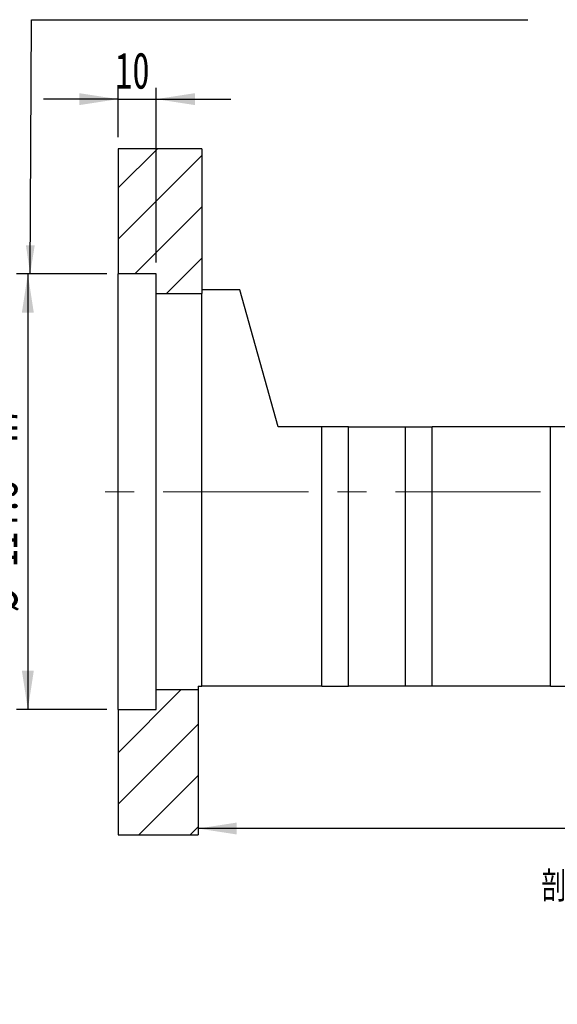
# Paper-space layout 'MBCK25-H' of a CAD drawing. Header units: millimetres. Extents: x 23 to 290, y 4 to 205.
# Tile 5 of 7: x 183 to 230, y 4 to 90. Entities that reach past the tile are written whole.
import ezdxf

# ---------------------------------------------------------------- set-up
doc = ezdxf.new("R2010")
doc.units = ezdxf.units.MM
doc.linetypes.add('CENTERX2', pattern=[20.32, 12.7, -2.54, 2.54, -2.54])
doc.layers.add('圖層0', color=7, linetype='Continuous')
doc.styles.add('SLDTEXTSTYLE0', font='TXT', dxfattribs={"width": 0.7})
doc.styles.add('SLDTEXTSTYLE5', font='TXT', dxfattribs={"width": 0.75, "bigfont": 'bigfont'})
doc.styles.add('SLDTEXTSTYLE6', font='TXT', dxfattribs={"width": 0.65625, "bigfont": 'bigfont'})
doc.dimstyles.new('SLDDIMSTYLE3', dxfattribs={"dimtxt": 3.389974, "dimasz": 2.5, "dimexe": 0, "dimexo": 0.0625, "dimgap": 0.847493, "dimtad": 1, "dimlfac": 3, "dimrnd": 1e-09, "dimzin": 12, "dimdsep": 46, "dimtxsty": 'SLDTEXTSTYLE0', "dimsah": 1, "dimcen": 0.09, "dimadec": 0, "dimazin": 3, "dimtfac": 1, "dimtofl": 0, "dimtmove": 0, "dimatfit": 3, "dimfxl": 1, "dimfrac": 2, "dimtolj": 1, "dimtzin": 12, "dimarcsym": 0})
doc.dimstyles.new('SLDDIMSTYLE5', dxfattribs={"dimtxt": 3.389974, "dimasz": 2.5, "dimexe": 0, "dimexo": 0.0625, "dimgap": 0.847493, "dimtad": 1, "dimdec": 1, "dimlfac": 3, "dimrnd": 1e-09, "dimzin": 12, "dimdsep": 46, "dimtxsty": 'SLDTEXTSTYLE0', "dimsah": 1, "dimcen": 0.09, "dimadec": 0, "dimazin": 3, "dimtfac": 1, "dimtdec": 1, "dimtofl": 0, "dimtmove": 0, "dimatfit": 3, "dimfxl": 1, "dimfrac": 2, "dimtolj": 1, "dimtzin": 12, "dimarcsym": 0})
doc.dimstyles.new('SLDDIMSTYLE6', dxfattribs={"dimtxt": 3.389974, "dimasz": 2.5, "dimexe": 0, "dimexo": 0.0625, "dimgap": 0.847493, "dimtad": 1, "dimlfac": 3, "dimrnd": 1e-09, "dimzin": 12, "dimdsep": 46, "dimtxsty": 'SLDTEXTSTYLE0', "dimsah": 1, "dimcen": 0.09, "dimadec": 0, "dimazin": 3, "dimtfac": 1, "dimtmove": 0, "dimatfit": 0, "dimfxl": 1, "dimfrac": 2, "dimtolj": 1, "dimtzin": 12, "dimarcsym": 0})

# ---------------------------------------------------------------- blocks, each defined once
blk = doc.blocks.new('_D_32')
at = {"layer": '圖層0', "color": 7}
for p, q in [((190.902, 67.643), (183, 67.643)), ((184, 67.643), (184, 29.543)), ((190.902, 29.543), (183, 29.543))]:
    blk.add_line(p, q, dxfattribs=at)
for points in [[(184, 67.643), (183.479, 64.253), (184.522, 64.253)], [(184, 29.543), (184.522, 32.933), (183.479, 32.933)]]:
    blk.add_solid(points, dxfattribs=at)
at = {"layer": '圖層0', "color": 7, "char_height": 3.175, "attachment_point": 1, "rotation": 90, "style": 'SLDTEXTSTYLE0'}
for s, insert in [('H7', (179.907, 52.979)), ('114.3', (179.907, 42.052)), ('%%c', (179.907, 38.03))]:
    blk.add_mtext(s, dxfattribs=dict(at, insert=insert))
blk = doc.blocks.new('_D_33')
at = {"layer": '圖層0', "color": 7}
for p, q in [((191.902, 79.593), (191.902, 83.927)), ((195.235, 68.643), (195.235, 83.927)), ((191.902, 82.927), (185.383, 82.927)), ((191.902, 82.927), (195.235, 82.927)), ((195.235, 82.927), (201.755, 82.927))]:
    blk.add_line(p, q, dxfattribs=at)
for points in [[(191.902, 82.927), (188.512, 83.448), (188.512, 82.405)], [(195.235, 82.927), (198.625, 82.405), (198.625, 83.448)]]:
    blk.add_solid(points, dxfattribs=at)
at = {"layer": '圖層0', "color": 7, "insert": (191.635, 87.019), "char_height": 3.175, "attachment_point": 1, "style": 'SLDTEXTSTYLE0'}
blk.add_mtext('10', dxfattribs=at)
blk = doc.blocks.new('_D_38')
at = {"layer": '圖層0', "color": 7}
for p, q in [((271.902, 33.26), (271.902, 18.139)), ((271.902, 19.139), (198.902, 19.139))]:
    blk.add_line(p, q, dxfattribs=at)
for points in [[(198.902, 19.139), (202.292, 18.617), (202.292, 19.66)], [(271.902, 19.139), (268.512, 19.66), (268.512, 18.617)]]:
    blk.add_solid(points, dxfattribs=at)
at = {"layer": '圖層0', "color": 7, "insert": (233.909, 23.232), "char_height": 3.175, "attachment_point": 1, "style": 'SLDTEXTSTYLE0'}
blk.add_mtext('219', dxfattribs=at)
blk = doc.blocks.new('SW_NOTE_7')
at = {"layer": '圖層0', "color": 0, "char_height": 2.64583, "attachment_point": 2}
for s, insert, style in [('\\M+19655\\M+196CA\\M+19AA4 AZ-AZ', (10.335, 3.411), 'SLDTEXTSTYLE5'), ('\\M+194E4\\M+197E1 1 : 3', (10.556, -1.117), 'SLDTEXTSTYLE6')]:
    blk.add_mtext(s, dxfattribs=dict(at, insert=insert, style=style))

psp = doc.layouts.new('MBCK25-H')

# ---------------------------------------------------------------- hatches: boundary and pattern name
at = {"layer": '圖層0', "linetype": 'Continuous', "lineweight": 18}
h = psp.add_hatch(dxfattribs=at)
h.set_pattern_fill('ANSI31', color=256, style=0)
h.paths.add_polyline_path([(199.2355, 65.9265), (199.2355, 78.5932), (191.9021, 78.5932), (191.9021, 67.6432), (195.2355, 67.6432), (195.2355, 65.9265)], flags=0)
h = psp.add_hatch(dxfattribs=at)
h.set_pattern_fill('ANSI31', color=256, style=0)
h.paths.add_polyline_path([(191.9021, 29.5432), (191.9021, 18.5932), (198.9021, 18.5932), (198.9021, 31.2599), (195.2355, 31.2599), (195.2355, 29.5432)], flags=0)

# ---------------------------------------------------------------- linework, layer by layer
at = {"color": 7, "linetype": 'Continuous', "lineweight": 25}
for p, q in [((191.9021, 78.5932), (191.9021, 67.6432)), ((199.2355, 78.5932), (191.9021, 78.5932)), ((199.2355, 78.5932), (199.2355, 65.9265)), ((195.2355, 67.6432), (191.9021, 67.6432)), ((191.9021, 29.5432), (191.9021, 67.6432)), ((195.2355, 65.9265), (195.2355, 67.6432)), ((195.2355, 65.9265), (199.2355, 65.9265)), ((195.2355, 31.2599), (195.2355, 65.9265)), ((202.5688, 66.2599), (199.2355, 66.2599)), ((199.2355, 31.5932), (199.2355, 65.9265)), ((205.9021, 54.2599), (202.5688, 66.2599)), ((209.7355, 54.2599), (205.9021, 54.2599)), ((209.7355, 31.5932), (209.7355, 54.2599)), ((212.0688, 54.2599), (209.7355, 54.2599)), ((212.0688, 31.5932), (212.0688, 54.2599)), ((212.0688, 54.2599), (217.0688, 54.2599)), ((217.0688, 31.5932), (217.0688, 54.2599)), ((217.0688, 54.2599), (219.4021, 54.2599)), ((219.4021, 31.5932), (219.4021, 54.2599)), ((229.7355, 54.2599), (219.4021, 54.2599)), ((229.7355, 31.5932), (229.7355, 54.2599)), ((232.0688, 54.2599), (229.7355, 54.2599)), ((195.2355, 29.5432), (195.2355, 31.2599)), ((198.9021, 31.2599), (195.2355, 31.2599)), ((198.9021, 31.5932), (199.2355, 31.5932)), ((198.9021, 31.5932), (198.9021, 31.2599)), ((198.9021, 31.2599), (198.9021, 18.5932)), ((209.7355, 31.5932), (199.2355, 31.5932)), ((209.7355, 31.5932), (212.0688, 31.5932)), ((217.0688, 31.5932), (212.0688, 31.5932)), ((219.4021, 31.5932), (217.0688, 31.5932)), ((229.7355, 31.5932), (219.4021, 31.5932)), ((229.7355, 31.5932), (232.0688, 31.5932)), ((191.9021, 29.5432), (195.2355, 29.5432)), ((191.9021, 29.5432), (191.9021, 18.5932)), ((191.9021, 18.5932), (198.9021, 18.5932))]:
    psp.add_line(p, q, dxfattribs=at)
at = {"layer": '圖層0', "color": 7}
for p, q in [((184.2032, 67.6432), (184.3271, 89.8743)), ((184.3271, 89.8743), (227.7731, 89.8743))]:
    psp.add_line(p, q, dxfattribs=at)
at = {"layer": '圖層0', "color": 7, "linetype": 'CENTERX2', "lineweight": 18}
psp.add_line((269.5165, 48.5932), (189.4408, 48.5932), dxfattribs=at)
at = {"layer": '圖層0', "color": 7}
psp.add_solid([(184.2032, 67.6432), (184.6017, 70.141), (183.8325, 70.1453)], dxfattribs=at)

# ---------------------------------------------------------------- block references
at = {"layer": '圖層0'}
psp.add_blockref('SW_NOTE_7', (227.0948, 11.9865), dxfattribs=at)

# ---------------------------------------------------------------- dimensions: what is measured, and where the dimension line sits
at = {"layer": '圖層0', "color": 7}
for base, p1, p2, dimstyle, picture, middle in [((195.2355, 82.9266), (191.9021, 78.5932), (195.2355, 67.6432), 'SLDDIMSTYLE6', '_D_33', (193.6226, 82.9266)), ((198.9021, 19.1389), (271.9021, 34.2599), (198.9021, 18.5932), 'SLDDIMSTYLE3', '_D_38', (236.8899, 19.1389))]:
    dim = psp.add_linear_dim(base=base, p1=p1, p2=p2, dimstyle=dimstyle, dxfattribs=at)
    dim.commit()
    dim.dimension.update_dxf_attribs({"geometry": picture, "text_midpoint": middle, "dimtype": 160})
dim = psp.add_linear_dim(base=(184.0002, 29.5432), p1=(191.9021, 67.6432), p2=(191.9021, 29.5432), angle=90, text='%%c<>  H7', dimstyle='SLDDIMSTYLE5', dxfattribs=at)
dim.commit()
dim.dimension.update_dxf_attribs({"geometry": '_D_32', "text_midpoint": (184.0002, 48.0404), "dimtype": 160})

doc.saveas('drawing.dxf')
